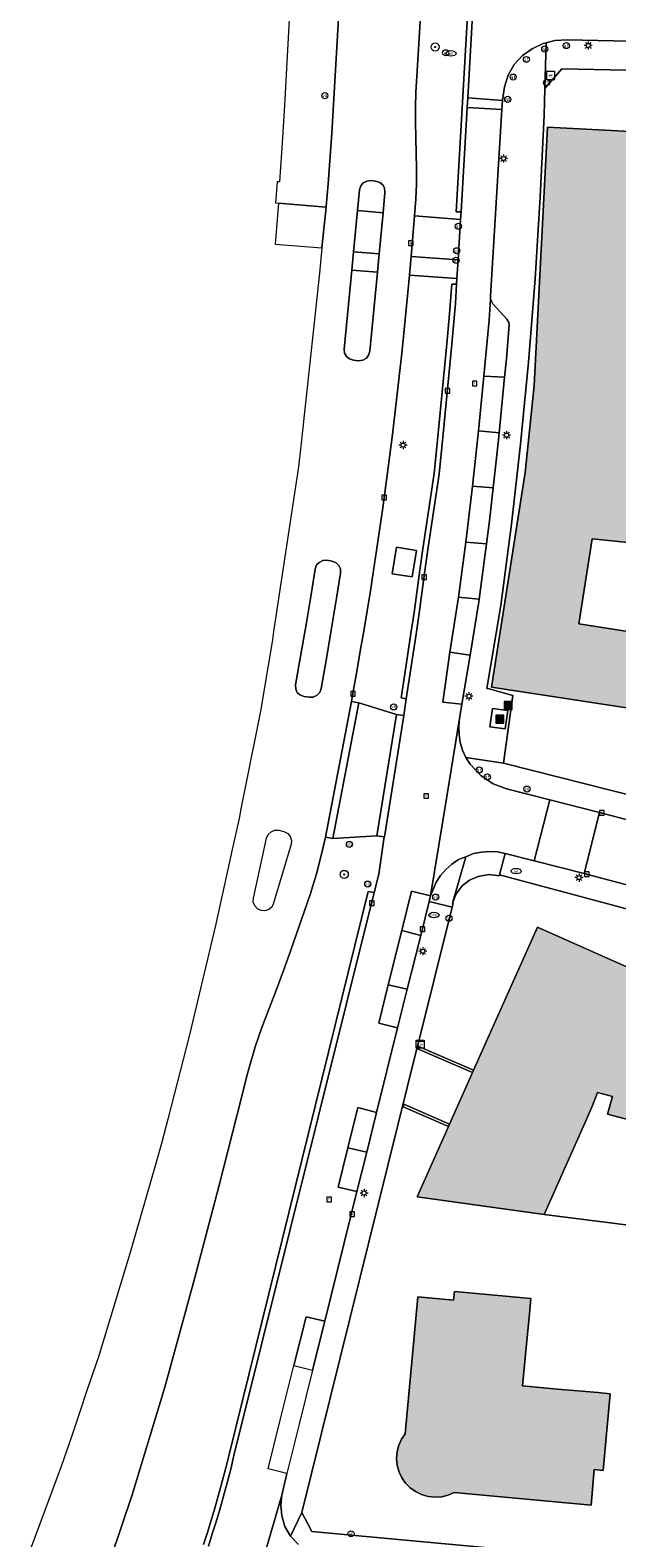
# Model space of a CAD drawing. Header units: metres. Extents: x 196496 to 197479, y 355139 to 356324.
# Tile 11 of 144: x 196636 to 196694, y 355577 to 355725. Entities that reach past the tile are written whole.
import ezdxf
from ezdxf.enums import TextEntityAlignment as Align

# ---------------------------------------------------------------- set-up
doc = ezdxf.new("R2010")
doc.units = ezdxf.units.M
doc.layers.get('0').update_dxf_attribs({"color": 252, "lineweight": 18})
for name, color, linetype, lineweight in [('B-WE-GR-BEPLANTING_CULTUUR_HEESTERS-GV', 252, 'Continuous', 18), ('B-WE-GR-BOOM-S', 252, 'Continuous', 18), ('B-WE-GR-GROENVOORZIENING-GV', 252, 'Continuous', 18), ('B-WE-IE-MEUBILAIR_WATERWEGMEUBILAIR-S', 252, 'Continuous', 18), ('B-WE-IE-MEUBILAIR_WEGMEUBILAIR-S', 252, 'Continuous', 18), ('B-WE-IE-TERREINAFSCHEIDING_KUNSTMATIG_MUUR-GV', 252, 'Continuous', 18), ('B-WE-KL-BRANDSTOF_PUT-S', 252, 'Continuous', 18), ('B-WE-KL-DATA-S', 252, 'Continuous', 18), ('B-WE-KL-ET_LS_OV_LICHTMAST-S', 252, 'Continuous', 18), ('B-WE-KL-WATER-S', 252, 'Continuous', 18), ('B-WE-OG-BEBOUWING-GV', 252, 'Continuous', 18), ('B-WE-OG-BEBOUWING_LAGE TRAFO-GV', 252, 'Continuous', 18), ('B-WE-OG-TERREIN_CULTUURSCHEIDING-GV', 252, 'Continuous', 18), ('B-WE-OG-TERREIN_ERF-GV', 252, 'Continuous', 18), ('B-WE-RI-GWA_KOLK-S', 252, 'Continuous', 18), ('B-WE-RI-GWA_RIOOLPUT-S', 252, 'Continuous', 18), ('B-WE-VH-VERHARDING_ASFALT-GV', 252, 'Continuous', 18), ('B-WE-VH-VERHARDING_BEDRIJFSVLOERPLAAT-GV', 252, 'Continuous', 18), ('B-WE-VH-VERHARDING_BETONSTRAATSTEEN-GV', 252, 'Continuous', 18), ('B-WE-VH-VERHARDING_GESLOTEN-GV', 252, 'Continuous', 18), ('B-WE-VH-VERHARDING_STRAATBAKSTEEN-GV', 252, 'Continuous', 18), ('B-WE-VH-VERHARDING_TEGEL-GV', 252, 'Continuous', 18), ('B-WE-VW-AFSLUITPAAL-S', 252, 'Continuous', 18)]:
    doc.layers.add(name, color=color, linetype=linetype, lineweight=lineweight)
doc.layers.add('X-XX-AL-PRESENTATIE_GEBOUW3-V', color=7, linetype='Continuous', lineweight=18, true_color=0xf0f0f0)
doc.styles.add('NLCS-ISO', font='NLCS-ISO.ttf')

# ---------------------------------------------------------------- blocks, each defined once
blk = doc.blocks.new('SIE-WEG_AFVALBAK-SO')
at = {"linetype": 'ByBlock', "lineweight": 18}
h = blk.add_hatch(color=0, dxfattribs=at)
h.dxf.hatch_style = 1
h.paths.add_polyline_path([(-1.5, -1.5), (1.5, -1.5), (1.5, 1.5), (-1.5, 1.5)])
at = {"color": 0, "linetype": 'ByBlock', "lineweight": 18}
for points in [[(-2, -2), (2, -2), (2, 2), (-2, 2)], [(-1.5, -1.5), (1.5, -1.5), (1.5, 1.5), (-1.5, 1.5)]]:
    blk.add_lwpolyline(points, close=True, dxfattribs=at)
blk = doc.blocks.new('SIE-WEG_AFVAL_APART_PLAATS-SO')
at = {"linetype": 'ByBlock', "lineweight": 18}
h = blk.add_hatch(color=0, dxfattribs=at)
h.dxf.hatch_style = 1
h.paths.add_polyline_path([(1.5, -1.5), (0.25, -1.5), (0.25, 1.5), (1.5, 1.5)])
h.paths.add_polyline_path([(-1.5, -1.5), (-0.25, -1.5), (-0.25, 1.5), (-1.5, 1.5)])
at = {"color": 0, "linetype": 'ByBlock', "lineweight": 18}
for points in [[(-2, -2), (2, -2), (2, 2), (-2, 2)], [(-1.5, -1.5), (-0.25, -1.5), (-0.25, 1.5), (-1.5, 1.5)], [(1.5, -1.5), (0.25, -1.5), (0.25, 1.5), (1.5, 1.5)]]:
    blk.add_lwpolyline(points, close=True, dxfattribs=at)
blk = doc.blocks.new('SIE-WATER_VERKLIKKER_TRANSPORTLEIDING-SO')
at = {"color": 0, "linetype": 'ByBlock', "lineweight": 18}
blk.add_circle((0, 0), 1.5, dxfattribs=at)
at = {"color": 0, "linetype": 'ByBlock', "lineweight": 18, "style": 'NLCS-ISO'}
blk.add_text('vt', height=1.5, dxfattribs=at).set_placement((0, 0), align=Align.MIDDLE_CENTER)
blk = doc.blocks.new('SKL-DATA_SIGNAAL_CAIKAST-SO')
at = {"color": 0, "linetype": 'ByBlock', "lineweight": 18}
for points in [[(-2, 2), (2, 2), (2, 1.68), (-2, 1.68)], [(-2, 1.52), (2, 1.52), (2, -2), (-2, -2)]]:
    blk.add_lwpolyline(points, close=True, dxfattribs=at)
at = {"color": 0, "linetype": 'ByBlock', "lineweight": 18, "style": 'NLCS-ISO'}
blk.add_text('cai', height=1.5, dxfattribs=at).set_placement((0, 0), align=Align.MIDDLE_CENTER)
blk = doc.blocks.new('SIE-WEG_PAAL_VERKEERSBORD-SO')
at = {"color": 0, "linetype": 'ByBlock', "lineweight": 18}
blk.add_circle((0, 0), 1.5, dxfattribs=at)
at = {"color": 0, "linetype": 'ByBlock', "lineweight": 18, "style": 'NLCS-ISO'}
blk.add_text('vb', height=1.5, dxfattribs=at).set_placement((0, 0.13), align=Align.MIDDLE_CENTER)
blk = doc.blocks.new('SKL-ET_OV_LICHTMAST-SO')
at = {"color": 0, "linetype": 'ByBlock', "lineweight": 18}
for points in [[(-1.25, 0), (-2, 0)], [(-1.41, 1.41), (-0.88, 0.88)], [(0, 2), (0, 1.25)], [(0.88, 0.88), (1.41, 1.41)], [(2, 0), (1.25, 0)], [(-1.41, -1.41), (-0.88, -0.88)], [(0, -1.25), (0, -2)], [(0.88, -0.88), (1.41, -1.41)]]:
    blk.add_lwpolyline(points, dxfattribs=at)
blk.add_circle((0, 0), 1, dxfattribs=at)
blk = doc.blocks.new('SVW-AFSLUITPAAL-SO')
at = {"lineweight": 18}
blk.add_circle((0, 0), 1.5, dxfattribs=at)
at = {"lineweight": 18, "style": 'NLCS-ISO'}
blk.add_text('af', height=1.8, dxfattribs=at).set_placement((0, 0), align=Align.MIDDLE_CENTER)
blk = doc.blocks.new('SRI-KOLK-SO')
at = {"color": 0, "linetype": 'ByBlock', "lineweight": 18}
blk.add_lwpolyline([(-1.125, -1.125), (1.125, -1.125), (1.125, 1.125), (-1.125, 1.125)], close=True, dxfattribs=at)
at = {"color": 0, "linetype": 'ByBlock', "lineweight": 18, "style": 'NLCS-ISO'}
blk.add_text('k', height=1.5, dxfattribs=at).set_placement((0, 0), align=Align.MIDDLE_CENTER)
blk = doc.blocks.new('SRI-PUT_INSPECTIEPUT_RIOOLPUT-SO')
at = {"color": 0, "linetype": 'ByBlock', "lineweight": 18}
blk.add_lwpolyline([(-1.12, -1.12), (1.12, -1.12), (1.12, 1.12), (-1.12, 1.12)], close=True, dxfattribs=at)
at = {"color": 0, "linetype": 'ByBlock', "lineweight": 18, "style": 'NLCS-ISO'}
blk.add_text('r', height=1.5, dxfattribs=at).set_placement((0, 0.28), align=Align.MIDDLE_CENTER)
blk = doc.blocks.new('SKL-BENZINEPUT_OLIEPUT-SO')
at = {"color": 0, "linetype": 'ByBlock', "lineweight": 18}
blk.add_ellipse((0, 0), major_axis=(2.5, 0), ratio=0.54, dxfattribs=at)
at = {"color": 0, "linetype": 'ByBlock', "lineweight": 18, "style": 'NLCS-ISO'}
blk.add_text('olie', height=1.5, dxfattribs=at).set_placement((0, 0.16), align=Align.MIDDLE_CENTER)
blk = doc.blocks.new('SKL-WATER_WATERLEIDINGPUT-SO')
at = {"color": 0, "linetype": 'ByBlock', "lineweight": 18}
blk.add_ellipse((0, 0), major_axis=(2.5, 0), ratio=0.54, dxfattribs=at)
at = {"color": 0, "linetype": 'ByBlock', "lineweight": 18, "style": 'NLCS-ISO'}
blk.add_text('wl', height=1.5, dxfattribs=at).set_placement((0, 0), align=Align.MIDDLE_CENTER)
blk = doc.blocks.new('SIE-WEG_BETAALAUTOMAAT-SO')
at = {"color": 0, "linetype": 'ByBlock', "lineweight": 18}
blk.add_lwpolyline([(-2, -2), (2, -2), (2, 2), (-2, 2)], close=True, dxfattribs=at)
at = {"color": 0, "linetype": 'ByBlock', "lineweight": 18, "style": 'NLCS-ISO'}
blk.add_text('€', height=1.5, dxfattribs=at).set_placement((0, 0), align=Align.MIDDLE_CENTER)
blk = doc.blocks.new('SGR-BOOM_01-SO')
at = {"linetype": 'ByBlock', "lineweight": 18}
h = blk.add_hatch(color=0, dxfattribs=at)
h.dxf.hatch_style = 1
edge = h.paths.add_edge_path()
edge.add_arc((0, 0), 0.25, 0, 360)
at = {"color": 0, "linetype": 'ByBlock', "lineweight": 18}
for radius in [2, 0.25]:
    blk.add_circle((0, 0), radius, dxfattribs=at)

msp = doc.modelspace()

# ---------------------------------------------------------------- hatches: boundary and pattern name
at = {"layer": 'X-XX-AL-PRESENTATIE_GEBOUW3-V'}
for points in [[(196697.537, 355714.523), (196686.925, 355715.1), (196685.626, 355689.745), (196684.735, 355681.215), (196681.412, 355660.143), (196695.342, 355658.02), (196696.468, 355665.34), (196690.005, 355666.366), (196691.296, 355674.691), (196698.979, 355673.908), (196700.525, 355688.924), (196701.817, 355701.263), (196695.234, 355701.926), (196695.718, 355711.652), (196697.371, 355711.564)], [(196677.205, 355617.017), (196674.132, 355610.126), (196686.599, 355608.399), (196690.826, 355617.891), (196691.333, 355619.076), (196691.835, 355620.348), (196693.303, 355619.985), (196692.822, 355618.235), (196715.616, 355612.174), (196719.754, 355627.537), (196712.98, 355629.351), (196706.366, 355631.122), (196699.682, 355632.912), (196699.393, 355631.827), (196698.141, 355627.122), (196695.456, 355628.283), (196696.97, 355631.686), (196696.27, 355631.997), (196693.643, 355633.165), (196689.242, 355635.121), (196685.935, 355636.591), (196679.675, 355622.555), (196679.576, 355622.333), (196677.31, 355617.252)], [(196687.893, 355591.262), (196684.484, 355591.564), (196684.769, 355594.646), (196685.14, 355598.651), (196685.28, 355600.16), (196677.803, 355600.842), (196677.715, 355599.973), (196674.206, 355600.304), (196672.959, 355586.872), (196672.61, 355586.358), (196672.339, 355585.768), (196672.169, 355585.121), (196672.114, 355584.443), (196672.18, 355583.766), (196672.361, 355583.121), (196672.641, 355582.536), (196672.999, 355582.028), (196673.433, 355581.584), (196673.958, 355581.202), (196674.559, 355580.907), (196675.213, 355580.719), (196675.889, 355580.65), (196676.557, 355580.7), (196677.186, 355580.858), (196677.755, 355581.108), (196691.192, 355579.874), (196691.504, 355583.371), (196692.394, 355583.286), (196693.06, 355590.803), (196691.849, 355590.91)]]:
    msp.add_hatch(color=256, dxfattribs=at).paths.add_polyline_path(points)

# ---------------------------------------------------------------- linework, layer by layer
at = {"layer": 'B-WE-GR-BEPLANTING_CULTUUR_HEESTERS-GV', "flags": 128}
msp.add_lwpolyline([(196653.645, 355575.853), (196654.033, 355577.045), (196654.403, 355578.243), (196654.761, 355579.445), (196655.136, 355580.759), (196655.495, 355582.077), (196655.836, 355583.4), (196656.16, 355584.727), (196669.926, 355639.977), (196669.329, 355640.071), (196655.675, 355584.847), (196655.351, 355583.522), (196655.012, 355582.205), (196654.654, 355580.893), (196654.281, 355579.585), (196653.925, 355578.388), (196653.556, 355577.196), (196653.171, 355576.013)], dxfattribs=at)
at = {"layer": 'B-WE-GR-GROENVOORZIENING-GV', "flags": 128}
msp.add_lwpolyline([(196720.795, 355631.4), (196682.222, 355641.718), (196682.197, 355641.638), (196681.152, 355641.74), (196680.107, 355641.566), (196679.268, 355641.201), (196678.55, 355640.634), (196677.966, 355639.847), (196677.61, 355638.934), (196677.658, 355638.923), (196677.567, 355638.559), (196674.137, 355624.751), (196674.201, 355624.924), (196679.675, 355622.555), (196685.935, 355636.591), (196689.242, 355635.121), (196693.643, 355633.165), (196696.27, 355631.997)], dxfattribs=at)
at = {"layer": 'B-WE-IE-TERREINAFSCHEIDING_KUNSTMATIG_MUUR-GV', "flags": 128}
for points in [[(196674.137, 355624.751), (196674.108, 355624.671), (196674.117, 355624.667), (196679.576, 355622.333), (196679.675, 355622.555), (196674.201, 355624.924)], [(196677.31, 355617.252), (196672.836, 355619.205), (196672.754, 355618.968), (196677.205, 355617.017)]]:
    msp.add_lwpolyline(points, close=True, dxfattribs=at)
at = {"layer": 'B-WE-OG-BEBOUWING-GV', "flags": 128}
for points in [[(196697.537, 355714.523), (196686.925, 355715.1), (196685.626, 355689.745), (196684.735, 355681.215), (196681.412, 355660.143), (196695.342, 355658.02), (196696.468, 355665.34), (196690.005, 355666.366), (196691.296, 355674.691), (196698.979, 355673.908), (196700.525, 355688.924), (196701.817, 355701.263), (196695.234, 355701.926), (196695.718, 355711.652), (196697.371, 355711.564)], [(196677.205, 355617.017), (196674.132, 355610.126), (196686.599, 355608.399), (196690.826, 355617.891), (196691.333, 355619.076), (196691.835, 355620.348), (196693.303, 355619.985), (196692.822, 355618.235), (196715.616, 355612.174), (196719.754, 355627.537), (196712.98, 355629.351), (196706.366, 355631.122), (196699.682, 355632.912), (196699.393, 355631.827), (196698.141, 355627.122), (196695.456, 355628.283), (196696.97, 355631.686), (196696.27, 355631.997), (196693.643, 355633.165), (196689.242, 355635.121), (196685.935, 355636.591), (196679.675, 355622.555), (196679.576, 355622.333), (196677.31, 355617.252)], [(196687.893, 355591.262), (196684.484, 355591.564), (196684.769, 355594.646), (196685.14, 355598.651), (196685.28, 355600.16), (196677.803, 355600.842), (196677.715, 355599.973), (196674.206, 355600.304), (196672.959, 355586.872), (196672.61, 355586.358), (196672.339, 355585.768), (196672.169, 355585.121), (196672.114, 355584.443), (196672.18, 355583.766), (196672.361, 355583.121), (196672.641, 355582.536), (196672.999, 355582.028), (196673.433, 355581.584), (196673.958, 355581.202), (196674.559, 355580.907), (196675.213, 355580.719), (196675.889, 355580.65), (196676.557, 355580.7), (196677.186, 355580.858), (196677.755, 355581.108), (196691.192, 355579.874), (196691.504, 355583.371), (196692.394, 355583.286), (196693.06, 355590.803), (196691.849, 355590.91)]]:
    msp.add_lwpolyline(points, close=True, dxfattribs=at)
at = {"layer": 'B-WE-OG-BEBOUWING_LAGE TRAFO-GV', "flags": 128}
msp.add_lwpolyline([(196673.647, 355670.954), (196674.055, 355673.545), (196672.095, 355673.859), (196671.676, 355671.245)], close=True, dxfattribs=at)
at = {"layer": 'B-WE-OG-TERREIN_CULTUURSCHEIDING-GV', "flags": 128}
for points in [[(196674.455, 355725.967), (196674.086, 355720.05), (196674.002, 355718.536), (196673.971, 355717.032), (196673.965, 355715.589), (196673.99, 355714.027), (196674.047, 355712.501), (196674.079, 355711.007), (196674.073, 355709.533), (196674.007, 355708.02), (196673.885, 355706.386), (196678.388, 355706.021), (196678.435, 355706.794), (196677.972, 355706.795), (196679.484, 355733.432)], [(196653.171, 355576.013), (196653.556, 355577.196), (196653.925, 355578.388), (196654.281, 355579.585), (196654.654, 355580.893), (196655.012, 355582.205), (196655.351, 355583.522), (196655.675, 355584.847), (196669.329, 355640.071), (196669.926, 355639.977), (196670.377, 355641.788), (196670.909, 355645.44), (196670.187, 355645.534), (196665.851, 355645.292), (196665.143, 355645.411), (196665.142, 355645.403), (196664.762, 355643.746), (196664.257, 355641.823), (196663.676, 355639.904), (196663.025, 355638.009), (196662.376, 355636.117), (196661.705, 355634.223), (196661.004, 355632.339), (196660.319, 355630.484), (196659.614, 355628.599), (196658.906, 355626.755), (196658.228, 355624.847), (196657.671, 355622.9), (196657.405, 355621.88), (196656.93, 355619.997), (196654.662, 355611.151), (196652.302, 355602.074), (196649.389, 355591.442), (196646.168, 355580.899), (196643.052, 355571.661)]]:
    msp.add_lwpolyline(points, dxfattribs=at)
for points in [[(196660.643, 355709.712), (196660.399, 355709.708), (196660.248, 355707.66), (196660.534, 355707.636), (196665.195, 355707.237), (196665.201, 355707.317), (196665.392, 355709.536), (196665.756, 355714.493), (196666.543, 355728.045), (196666.383, 355728.417), (196666.01, 355728.575), (196661.747, 355728.726), (196661.117, 355717.198), (196660.926, 355714.045)], [(196673.388, 355700.576), (196673.234, 355698.863), (196673.03, 355696.871), (196672.838, 355694.871), (196672.632, 355692.889), (196672.41, 355690.905), (196672.178, 355688.887), (196671.95, 355686.929), (196671.707, 355684.924), (196671.449, 355682.925), (196671.187, 355680.954), (196670.923, 355678.963), (196670.726, 355677.517), (196670.449, 355675.539), (196670.152, 355673.552), (196669.847, 355671.579), (196669.545, 355669.591), (196669.222, 355667.612), (196668.888, 355665.64), (196668.554, 355663.662), (196668.211, 355661.685), (196667.866, 355659.72), (196667.698, 355658.731), (196667.697, 355658.728), (196668.398, 355658.596), (196672.103, 355657.468), (196672.816, 355657.354), (196672.816, 355657.357), (196673.063, 355658.989), (196672.556, 355659.085), (196672.93, 355661.443), (196673.526, 355665.396), (196673.825, 355667.47), (196674.396, 355671.627), (196674.691, 355673.707), (196675.233, 355677.409), (196675.788, 355681.097), (196676.191, 355685.056), (196677.046, 355693.838), (196677.274, 355696.387), (196677.533, 355699.677), (196678, 355699.666), (196678.036, 355700.253)], [(196673.647, 355670.954), (196671.676, 355671.245), (196672.095, 355673.859), (196674.055, 355673.545)]]:
    msp.add_lwpolyline(points, close=True, dxfattribs=at)
at = {"layer": 'B-WE-OG-TERREIN_ERF-GV', "flags": 128}
for points in [[(196694.639, 355720.676), (196688.316, 355720.805), (196686.655, 355718.868), (196686.58, 355716.267), (196686.208, 355708.218), (196685.711, 355700.203), (196685.07, 355692.038), (196684.281, 355683.997), (196683.402, 355676.14), (196682.336, 355668.159), (196680.96, 355660.008), (196681.182, 355659.966), (196683.508, 355659.311), (196682.595, 355652.676), (196696.03, 355649.27)], [(196717.636, 355604.459), (196686.599, 355608.399), (196674.132, 355610.126), (196677.205, 355617.017), (196672.754, 355618.968), (196672.836, 355619.205), (196677.31, 355617.252), (196679.576, 355622.333), (196674.117, 355624.667), (196662.806, 355579.137), (196663.793, 355577.295), (196704.441, 355573.529)]]:
    msp.add_lwpolyline(points, dxfattribs=at)
for points in [[(196695.342, 355658.02), (196681.412, 355660.143), (196684.735, 355681.215), (196685.626, 355689.745), (196686.925, 355715.1), (196697.537, 355714.523), (196697.371, 355711.564), (196695.718, 355711.652), (196695.234, 355701.926), (196701.817, 355701.263), (196700.525, 355688.924), (196698.979, 355673.908), (196691.296, 355674.691), (196690.005, 355666.366), (196696.468, 355665.34)], [(196684.769, 355594.646), (196684.484, 355591.564), (196687.893, 355591.262), (196691.849, 355590.91), (196693.06, 355590.803), (196692.394, 355583.286), (196691.504, 355583.371), (196691.192, 355579.874), (196677.755, 355581.108), (196677.186, 355580.858), (196676.557, 355580.7), (196675.889, 355580.65), (196675.213, 355580.719), (196674.559, 355580.907), (196673.958, 355581.202), (196673.433, 355581.584), (196672.999, 355582.028), (196672.641, 355582.536), (196672.361, 355583.121), (196672.18, 355583.766), (196672.114, 355584.443), (196672.169, 355585.121), (196672.339, 355585.768), (196672.61, 355586.358), (196672.959, 355586.872), (196674.206, 355600.304), (196677.715, 355599.973), (196677.803, 355600.842), (196685.28, 355600.16), (196685.14, 355598.651)]]:
    msp.add_lwpolyline(points, close=True, dxfattribs=at)
at = {"layer": 'B-WE-VH-VERHARDING_ASFALT-GV', "flags": 128}
for points in [[(196686.785, 355723.377), (196687.633, 355723.584), (196688.836, 355723.648), (196700.94, 355723.408), (196701.027, 355728.483), (196692.088, 355728.665), (196689.797, 355728.712), (196688.926, 355728.731), (196687.893, 355728.902), (196686.806, 355729.311), (196685.797, 355729.938), (196684.97, 355730.722), (196684.278, 355731.707), (196684.032, 355732.241), (196679.929, 355732.459), (196679.106, 355717.959), (196682.509, 355717.717), (196682.523, 355717.939), (196682.688, 355719.044), (196683.073, 355720.191), (196683.655, 355721.226), (196684.478, 355722.106), (196685.422, 355722.779), (196686.502, 355723.308)], [(196682.453, 355716.812), (196682.509, 355717.717), (196679.106, 355717.959), (196679.053, 355717.012)], [(196670.231, 355700.867), (196669.491, 355693.101), (196669.374, 355692.7), (196669.147, 355692.415), (196668.817, 355692.219), (196668.416, 355692.172), (196667.898, 355692.213), (196667.483, 355692.343), (196667.212, 355692.57), (196667.016, 355692.91), (196666.971, 355693.306), (196667.709, 355701.04), (196667.882, 355702.854), (196668.268, 355706.896), (196668.462, 355708.933), (196668.593, 355709.345), (196668.825, 355709.621), (196669.202, 355709.804), (196669.564, 355709.849), (196670.085, 355709.792), (196670.482, 355709.657), (196670.769, 355709.423), (196670.926, 355709.127), (196670.976, 355708.68), (196670.786, 355706.686), (196670.403, 355702.674)], [(196667.709, 355701.04), (196670.231, 355700.867), (196670.403, 355702.674), (196667.882, 355702.854)], [(196673.388, 355700.576), (196678.036, 355700.253), (196678.148, 355702.079), (196673.537, 355702.385), (196673.389, 355700.586)], [(196681.182, 355696.155), (196680.676, 355690.649), (196682.71, 355690.544), (196682.884, 355692.355), (196683.156, 355695.738), (196683.133, 355695.928), (196682.917, 355696.246), (196681.553, 355697.764), (196681.357, 355698.131), (196681.345, 355698.248)], [(196682.185, 355685.101), (196682.71, 355690.544), (196680.676, 355690.649), (196680.168, 355685.279)], [(196679.568, 355679.859), (196681.597, 355679.699), (196682.117, 355684.391), (196682.185, 355685.101), (196680.168, 355685.279)], [(196678.901, 355674.376), (196680.937, 355674.206), (196681.237, 355676.454), (196681.597, 355679.699), (196679.568, 355679.859)], [(196680.937, 355674.206), (196678.901, 355674.376), (196678.18, 355668.96), (196680.212, 355668.771)], [(196664.118, 355671.712), (196664.272, 355672.129), (196664.511, 355672.382), (196664.877, 355672.565), (196665.252, 355672.587), (196665.802, 355672.516), (196666.184, 355672.35), (196666.451, 355672.086), (196666.612, 355671.735), (196666.623, 355671.339), (196666.228, 355668.869), (196665.73, 355665.92), (196665.224, 355662.957), (196664.727, 355660.008), (196664.571, 355659.616), (196664.333, 355659.342), (196663.941, 355659.156), (196663.585, 355659.145), (196663.034, 355659.21), (196662.614, 355659.373), (196662.37, 355659.612), (196662.216, 355659.936), (196662.2, 355660.376), (196662.719, 355663.341), (196663.242, 355666.283), (196663.721, 355669.23)], [(196677.355, 355663.575), (196679.318, 355663.288), (196680.175, 355668.497), (196680.212, 355668.771), (196678.18, 355668.96)], [(196678.526, 355658.478), (196679.318, 355663.288), (196677.355, 355663.575), (196676.64, 355658.651)], [(196678.922, 355653.251), (196678.594, 355653.97), (196678.367, 355654.72), (196678.24, 355655.493), (196678.215, 355656.276), (196678.292, 355657.055), (196677.071, 355649.591), (196675.447, 355639.66), (196675.994, 355640.999), (196676.426, 355641.659), (196676.943, 355642.255), (196677.538, 355642.776), (196678.199, 355643.21), (196678.909, 355643.499), (196679.66, 355643.805), (196680.438, 355643.961), (196681.23, 355644.016), (196682.013, 355643.971), (196682.783, 355643.827), (196685.619, 355643.098), (196687.158, 355649.088), (196682.897, 355650.161), (196681.582, 355650.649), (196680.414, 355651.427), (196679.344, 355652.584)], [(196659.355, 355645.309), (196659.529, 355645.692), (196659.796, 355645.938), (196660.159, 355646.095), (196660.551, 355646.092), (196661.051, 355645.98), (196661.435, 355645.789), (196661.673, 355645.499), (196661.804, 355645.088), (196661.77, 355644.734), (196660.051, 355638.93), (196659.859, 355638.559), (196659.588, 355638.322), (196659.195, 355638.197), (196658.823, 355638.212), (196658.469, 355638.375), (196658.202, 355638.67), (196658.059, 355639.044), (196658.088, 355639.439)], [(196674.48, 355635.779), (196675.307, 355639.1), (196675.447, 355639.66), (196673.592, 355640.133), (196672.627, 355636.252)], [(196673.165, 355630.494), (196674.48, 355635.779), (196672.627, 355636.252), (196671.305, 355630.932)], [(196673.165, 355630.494), (196671.305, 355630.932), (196670.368, 355627.163), (196672.22, 355626.695)], [(196667.346, 355614.927), (196669.187, 355614.509), (196670.156, 355618.405), (196668.319, 355618.892)], [(196669.187, 355614.509), (196667.346, 355614.927), (196666.397, 355611.058), (196668.222, 355610.634)], [(196665.062, 355597.937), (196663.229, 355598.354), (196662.038, 355593.564), (196663.866, 355593.132)]]:
    msp.add_lwpolyline(points, close=True, dxfattribs=at)
for points in [[(196666.543, 355728.045), (196665.756, 355714.493), (196665.392, 355709.536), (196665.201, 355707.317), (196665.195, 355707.237), (196665.195, 355707.235), (196664.79, 355703.239), (196664.789, 355703.228), (196664.552, 355700.768), (196662.717, 355683.782), (196662.475, 355681.772), (196660.042, 355665.605), (196659.936, 355664.818), (196659.866, 355664.384), (196659.523, 355662.255), (196658.747, 355657.795), (196657.332, 355650.629), (196656.882, 355648.355), (196656.663, 355647.245), (196656.063, 355644.507), (196654.36, 355636.741), (196651.81, 355626.019), (196649.684, 355617.755), (196649.034, 355615.353), (196648.496, 355613.401), (196645.991, 355604.677), (196642.861, 355594.419), (196641.734, 355591.123), (196641.046, 355589.032), (196640.321, 355586.864), (196639.202, 355583.666), (196636.163, 355575.486)], [(196643.052, 355571.661), (196646.168, 355580.899), (196649.389, 355591.442), (196652.302, 355602.074), (196654.662, 355611.151), (196656.93, 355619.997), (196657.405, 355621.88), (196657.671, 355622.9), (196658.228, 355624.847), (196658.906, 355626.755), (196659.614, 355628.599), (196660.319, 355630.484), (196661.004, 355632.339), (196661.705, 355634.223), (196662.376, 355636.117), (196663.025, 355638.009), (196663.676, 355639.904), (196664.257, 355641.823), (196664.762, 355643.746), (196665.142, 355645.403), (196665.143, 355645.411), (196667.697, 355658.728), (196667.698, 355658.731), (196667.866, 355659.72), (196668.211, 355661.685), (196668.554, 355663.662), (196668.888, 355665.64), (196669.222, 355667.612), (196669.545, 355669.591), (196669.847, 355671.579), (196670.152, 355673.552), (196670.449, 355675.539), (196670.726, 355677.517), (196670.923, 355678.963), (196671.187, 355680.954), (196671.449, 355682.925), (196671.707, 355684.924), (196671.95, 355686.929), (196672.178, 355688.887), (196672.41, 355690.905), (196672.632, 355692.889), (196672.838, 355694.871), (196673.03, 355696.871), (196673.234, 355698.863), (196673.388, 355700.576), (196673.389, 355700.586), (196673.537, 355702.385), (196673.538, 355702.393), (196673.885, 355706.38), (196673.885, 355706.386), (196674.007, 355708.02), (196674.073, 355709.533), (196674.079, 355711.007), (196674.047, 355712.501), (196673.99, 355714.027), (196673.965, 355715.589), (196673.971, 355717.032), (196674.002, 355718.536), (196674.086, 355720.05), (196674.455, 355725.967)], [(196659.281, 355575.443), (196660.866, 355580.838), (196661.268, 355582.694), (196661.338, 355582.976), (196659.515, 355583.421), (196660.707, 355588.214), (196662.038, 355593.564), (196663.229, 355598.354), (196665.062, 355597.937), (196668.222, 355610.634), (196666.397, 355611.058), (196667.346, 355614.927), (196668.319, 355618.892), (196670.156, 355618.405), (196672.22, 355626.695), (196670.368, 355627.163), (196671.305, 355630.932), (196672.627, 355636.252), (196673.592, 355640.133), (196675.447, 355639.66), (196677.071, 355649.591), (196678.292, 355657.055), (196678.526, 355658.478), (196676.64, 355658.651), (196677.355, 355663.575), (196678.18, 355668.96), (196678.901, 355674.376), (196679.568, 355679.859), (196680.168, 355685.279), (196680.676, 355690.649), (196681.182, 355696.155), (196681.345, 355698.248), (196681.318, 355698.513), (196682.453, 355716.812), (196679.053, 355717.012), (196678.435, 355706.794), (196678.388, 355706.021), (196678.148, 355702.079), (196678.036, 355700.253), (196678, 355699.666), (196677.885, 355697.78), (196677.772, 355696.345), (196677.544, 355693.792), (196676.689, 355685.006), (196676.284, 355681.034), (196675.728, 355677.336), (196675.186, 355673.636), (196674.891, 355671.558), (196674.32, 355667.4), (196674.021, 355665.323), (196673.063, 355658.989), (196672.816, 355657.357), (196672.816, 355657.354), (196670.913, 355645.464), (196670.909, 355645.44), (196670.377, 355641.788), (196669.926, 355639.977), (196656.16, 355584.727), (196655.836, 355583.4), (196655.495, 355582.077), (196655.136, 355580.759), (196654.761, 355579.445), (196654.403, 355578.243), (196654.033, 355577.045), (196653.645, 355575.853)], [(196700.217, 355645.677), (196692.035, 355647.852), (196690.504, 355641.845), (196735.4, 355629.89)], [(196662.479, 355575.998), (196661.721, 355576.821), (196661.165, 355577.792), (196660.843, 355578.835), (196660.754, 355579.872), (196660.866, 355580.838), (196659.281, 355575.443)]]:
    msp.add_lwpolyline(points, dxfattribs=at)
at = {"layer": 'B-WE-VH-VERHARDING_BEDRIJFSVLOERPLAAT-GV', "flags": 128}
for points in [[(196668.398, 355658.596), (196667.697, 355658.728), (196665.143, 355645.411), (196665.851, 355645.292)], [(196670.187, 355645.534), (196670.909, 355645.44), (196670.913, 355645.464), (196672.816, 355657.354), (196672.103, 355657.468)]]:
    msp.add_lwpolyline(points, close=True, dxfattribs=at)
at = {"layer": 'B-WE-VH-VERHARDING_BETONSTRAATSTEEN-GV', "flags": 128}
msp.add_lwpolyline([(196679.484, 355733.432), (196677.972, 355706.795), (196678.435, 355706.794), (196679.053, 355717.012), (196679.106, 355717.959), (196679.929, 355732.459)], dxfattribs=at)
for points in [[(196670.786, 355706.686), (196670.976, 355708.68), (196670.926, 355709.127), (196670.769, 355709.423), (196670.482, 355709.657), (196670.085, 355709.792), (196669.564, 355709.849), (196669.202, 355709.804), (196668.825, 355709.621), (196668.593, 355709.345), (196668.462, 355708.933), (196668.268, 355706.896)], [(196669.491, 355693.101), (196670.231, 355700.867), (196667.709, 355701.04), (196666.971, 355693.306), (196667.016, 355692.91), (196667.212, 355692.57), (196667.483, 355692.343), (196667.898, 355692.213), (196668.416, 355692.172), (196668.817, 355692.219), (196669.147, 355692.415), (196669.374, 355692.7)], [(196674.021, 355665.323), (196674.32, 355667.4), (196674.891, 355671.558), (196675.186, 355673.636), (196675.728, 355677.336), (196676.284, 355681.034), (196676.689, 355685.006), (196677.544, 355693.792), (196677.772, 355696.345), (196677.885, 355697.78), (196678, 355699.666), (196677.533, 355699.677), (196677.274, 355696.387), (196677.046, 355693.838), (196676.191, 355685.056), (196675.788, 355681.097), (196675.233, 355677.409), (196674.691, 355673.707), (196674.396, 355671.627), (196673.825, 355667.47), (196673.526, 355665.396), (196672.93, 355661.443), (196672.556, 355659.085), (196673.063, 355658.989)], [(196664.118, 355671.712), (196663.721, 355669.23), (196663.242, 355666.283), (196662.719, 355663.341), (196662.2, 355660.376), (196662.216, 355659.936), (196662.37, 355659.612), (196662.614, 355659.373), (196663.034, 355659.21), (196663.585, 355659.145), (196663.941, 355659.156), (196664.333, 355659.342), (196664.571, 355659.616), (196664.727, 355660.008), (196665.224, 355662.957), (196665.73, 355665.92), (196666.228, 355668.869), (196666.623, 355671.339), (196666.612, 355671.735), (196666.451, 355672.086), (196666.184, 355672.35), (196665.802, 355672.516), (196665.252, 355672.587), (196664.877, 355672.565), (196664.511, 355672.382), (196664.272, 355672.129)], [(196720.795, 355631.4), (196719.754, 355627.537), (196715.616, 355612.174), (196692.822, 355618.235), (196693.303, 355619.985), (196691.835, 355620.348), (196691.333, 355619.076), (196690.826, 355617.891), (196686.599, 355608.399), (196717.636, 355604.459), (196718.369, 355604.347), (196719.872, 355610.319), (196725.097, 355629.758), (196722.484, 355630.453), (196722.605, 355630.916)]]:
    msp.add_lwpolyline(points, close=True, dxfattribs=at)
at = {"layer": 'B-WE-VH-VERHARDING_GESLOTEN-GV', "flags": 128}
msp.add_lwpolyline([(196681.265, 355656.258), (196682.771, 355656.062), (196683.021, 355657.839), (196681.532, 355658.053)], close=True, dxfattribs=at)
at = {"layer": 'B-WE-VH-VERHARDING_STRAATBAKSTEEN-GV', "flags": 128}
msp.add_lwpolyline([(196687.158, 355649.088), (196685.619, 355643.098), (196690.504, 355641.845), (196692.035, 355647.852)], close=True, dxfattribs=at)
at = {"layer": 'B-WE-VH-VERHARDING_TEGEL-GV', "flags": 128}
for points in [[(196678.922, 355653.251), (196682.595, 355652.676), (196683.508, 355659.311), (196681.182, 355659.966), (196680.96, 355660.008), (196682.336, 355668.159), (196683.402, 355676.14), (196684.281, 355683.997), (196685.07, 355692.038), (196685.711, 355700.203), (196686.208, 355708.218), (196686.58, 355716.267), (196686.655, 355718.868), (196686.785, 355723.377), (196686.502, 355723.308), (196685.422, 355722.779), (196684.478, 355722.106), (196683.655, 355721.226), (196683.073, 355720.191), (196682.688, 355719.044), (196682.523, 355717.939), (196682.509, 355717.717), (196682.453, 355716.812), (196681.318, 355698.513), (196681.345, 355698.248), (196681.357, 355698.131), (196681.553, 355697.764), (196682.917, 355696.246), (196683.133, 355695.928), (196683.156, 355695.738), (196682.884, 355692.355), (196682.71, 355690.544), (196682.185, 355685.101), (196682.117, 355684.391), (196681.597, 355679.699), (196681.237, 355676.454), (196680.937, 355674.206), (196680.212, 355668.771), (196680.175, 355668.497), (196679.318, 355663.288), (196678.526, 355658.478), (196678.292, 355657.055), (196678.215, 355656.276), (196678.24, 355655.493), (196678.367, 355654.72), (196678.594, 355653.97)], [(196660.534, 355707.636), (196660.218, 355703.603), (196664.79, 355703.239), (196665.195, 355707.235), (196665.195, 355707.237)], [(196668.268, 355706.896), (196667.882, 355702.854), (196670.403, 355702.674), (196670.786, 355706.686)], [(196678.388, 355706.021), (196673.885, 355706.386), (196673.885, 355706.38), (196673.538, 355702.393), (196673.537, 355702.385), (196678.148, 355702.079)], [(196665.851, 355645.292), (196670.187, 355645.534), (196672.103, 355657.468), (196668.398, 355658.596)], [(196681.265, 355656.258), (196681.532, 355658.053), (196683.021, 355657.839), (196682.771, 355656.062)], [(196678.909, 355643.499), (196678.199, 355643.21), (196677.538, 355642.776), (196676.943, 355642.255), (196676.426, 355641.659), (196675.994, 355640.999), (196675.447, 355639.66), (196675.307, 355639.1), (196677.567, 355638.559), (196677.658, 355638.923), (196677.61, 355638.934)], [(196682.783, 355643.827), (196682.013, 355643.971), (196681.23, 355644.016), (196680.438, 355643.961), (196679.66, 355643.805), (196678.909, 355643.499), (196677.61, 355638.934), (196677.966, 355639.847), (196678.55, 355640.634), (196679.268, 355641.201), (196680.107, 355641.566), (196681.152, 355641.74), (196682.197, 355641.638), (196682.222, 355641.718)], [(196677.567, 355638.559), (196675.307, 355639.1), (196674.48, 355635.779), (196673.165, 355630.494), (196672.22, 355626.695), (196670.156, 355618.405), (196669.187, 355614.509), (196668.222, 355610.634), (196665.062, 355597.937), (196663.866, 355593.132), (196662.544, 355587.819), (196661.338, 355582.976), (196661.268, 355582.694), (196660.866, 355580.838), (196660.754, 355579.872), (196660.843, 355578.835), (196661.165, 355577.792), (196661.721, 355576.821), (196662.806, 355579.137), (196674.117, 355624.667), (196674.108, 355624.671), (196674.137, 355624.751)]]:
    msp.add_lwpolyline(points, close=True, dxfattribs=at)
for points in [[(196700.94, 355723.408), (196688.836, 355723.648), (196687.633, 355723.584), (196686.785, 355723.377), (196686.655, 355718.868), (196688.316, 355720.805), (196694.639, 355720.676)], [(196696.03, 355649.27), (196682.595, 355652.676), (196678.922, 355653.251), (196679.344, 355652.584), (196680.414, 355651.427), (196681.582, 355650.649), (196682.897, 355650.161), (196687.158, 355649.088), (196692.035, 355647.852), (196700.217, 355645.677)], [(196735.4, 355629.89), (196690.504, 355641.845), (196685.619, 355643.098), (196682.783, 355643.827), (196682.222, 355641.718), (196720.795, 355631.4)], [(196704.441, 355573.529), (196663.793, 355577.295), (196662.806, 355579.137), (196661.721, 355576.821), (196662.479, 355575.998)]]:
    msp.add_lwpolyline(points, dxfattribs=at)

# ---------------------------------------------------------------- block references
at = {"layer": 'B-WE-GR-BOOM-S', "xscale": 0.2, "yscale": 0.2, "zscale": 0.2}
for p in [(196675.895, 355722.953), (196666.98, 355641.763)]:
    msp.add_blockref('SGR-BOOM_01-SO', p, dxfattribs=at)
at = {"layer": 'B-WE-IE-MEUBILAIR_WATERWEGMEUBILAIR-S', "xscale": 0.2, "yscale": 0.2, "zscale": 0.2}
for p in [(196676.926, 355722.383), (196677.262, 355637.454), (196667.64, 355577.057)]:
    msp.add_blockref('SIE-WATER_VERKLIKKER_TRANSPORTLEIDING-SO', p, dxfattribs=at)
at = {"layer": 'B-WE-IE-MEUBILAIR_WEGMEUBILAIR-S', "xscale": 0.2, "yscale": 0.2, "zscale": 0.2}
for name, p in [('SIE-WEG_BETAALAUTOMAAT-SO', (196687.236, 355720.149)), ('SIE-WEG_PAAL_VERKEERSBORD-SO', (196665.074, 355718.178)), ('SIE-WEG_PAAL_VERKEERSBORD-SO', (196686.833, 355719.466)), ('SIE-WEG_PAAL_VERKEERSBORD-SO', (196671.832, 355658.204)), ('SIE-WEG_AFVALBAK-SO', (196683.07, 355658.338)), ('SIE-WEG_AFVAL_APART_PLAATS-SO', (196682.248, 355656.988)), ('SIE-WEG_PAAL_VERKEERSBORD-SO', (196684.91, 355650.134)), ('SIE-WEG_PAAL_VERKEERSBORD-SO', (196667.49, 355644.705)), ('SIE-WEG_PAAL_VERKEERSBORD-SO', (196669.287, 355640.814)), ('SIE-WEG_PAAL_VERKEERSBORD-SO', (196675.957, 355639.54))]:
    msp.add_blockref(name, p, dxfattribs=at)
at = {"layer": 'B-WE-KL-BRANDSTOF_PUT-S', "xscale": 0.2, "yscale": 0.2, "zscale": 0.2}
msp.add_blockref('SKL-BENZINEPUT_OLIEPUT-SO', (196675.781, 355637.772), dxfattribs=at)
at = {"layer": 'B-WE-KL-DATA-S', "xscale": 0.2, "yscale": 0.2, "zscale": 0.2}
msp.add_blockref('SKL-DATA_SIGNAAL_CAIKAST-SO', (196674.431, 355625.106), dxfattribs=at)
at = {"layer": 'B-WE-KL-ET_LS_OV_LICHTMAST-S', "xscale": 0.2, "yscale": 0.2, "zscale": 0.2}
for p in [(196690.916, 355723.104), (196682.609, 355712.008), (196672.748, 355683.894), (196682.906, 355684.868), (196679.211, 355659.243), (196690.017, 355641.451), (196674.685, 355634.227), (196668.927, 355610.498)]:
    msp.add_blockref('SKL-ET_OV_LICHTMAST-SO', p, dxfattribs=at)
at = {"layer": 'B-WE-KL-WATER-S', "xscale": 0.2, "yscale": 0.2, "zscale": 0.2}
for p in [(196677.449, 355722.324), (196683.853, 355642.085)]:
    msp.add_blockref('SKL-WATER_WATERLEIDINGPUT-SO', p, dxfattribs=at)
at = {"layer": 'B-WE-RI-GWA_KOLK-S', "xscale": 0.2, "yscale": 0.2, "zscale": 0.2}
for p in [(196673.506, 355703.7), (196677.104, 355689.218), (196670.905, 355678.737), (196674.82, 355670.937), (196667.837, 355659.488), (196692.26, 355647.794), (196690.793, 355641.781), (196669.692, 355638.93), (196674.666, 355636.383), (196667.765, 355608.427)]:
    msp.add_blockref('SRI-KOLK-SO', p, dxfattribs=at)
at = {"layer": 'B-WE-RI-GWA_RIOOLPUT-S', "xscale": 0.2, "yscale": 0.2, "zscale": 0.2}
for p in [(196679.778, 355689.943), (196675.008, 355649.457), (196665.505, 355609.859)]:
    msp.add_blockref('SRI-PUT_INSPECTIEPUT_RIOOLPUT-SO', p, dxfattribs=at)
at = {"layer": 'B-WE-VW-AFSLUITPAAL-S', "xscale": 0.2, "yscale": 0.2, "zscale": 0.2}
for p in [(196686.652, 355722.746), (196688.771, 355723.091), (196684.851, 355721.728), (196683.552, 355720.003), (196683.025, 355717.815), (196678.174, 355705.363), (196677.941, 355702.028), (196678.014, 355702.962), (196680.223, 355652.019), (196681.022, 355651.331)]:
    msp.add_blockref('SVW-AFSLUITPAAL-SO', p, dxfattribs=at)

doc.saveas('drawing.dxf')
